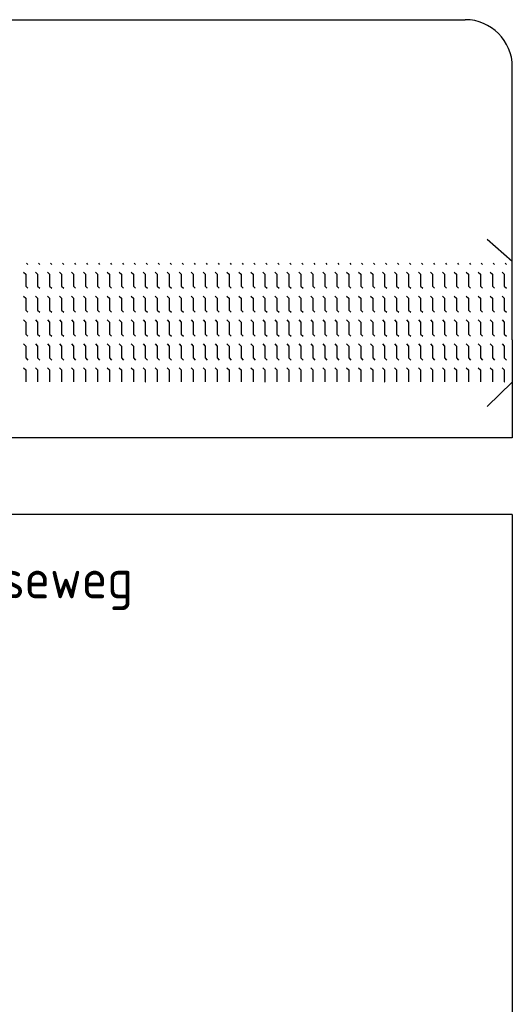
# Model space of a CAD drawing. Header units: metres. Extents: x 3368 to 18268, y -7519 to 4748.
# Tile 21 of 27: x 11792 to 11991, y -251 to 147. Entities that reach past the tile are written whole.
import ezdxf

# ---------------------------------------------------------------- set-up
doc = ezdxf.new("R2010")
doc.units = ezdxf.units.M
doc.layers.add('VBL-XX-ONDERGROND', color=7, linetype='Continuous')
doc.styles.add('ISO', font='ISO.SHX')

# ---------------------------------------------------------------- blocks, each defined once
blk = doc.blocks.new('*X39')
at = {"color": 0}
for p, q in [((-832.2, 2673), (-824.7, 2680.5)), ((-775.5, 2653.5), (-762, 2667)), ((-762, 2667), (-685.8, 2667)), ((-685.8, 2667), (-672.3, 2680.5)), ((-623.1, 2653.5), (-609.6, 2667)), ((-609.6, 2667), (-533.4, 2667)), ((-533.4, 2667), (-519.9, 2680.5)), ((-470.7, 2653.5), (-457.2, 2667)), ((-457.2, 2667), (-381, 2667)), ((-381, 2667), (-367.5, 2680.5)), ((-318.3, 2653.5), (-304.8, 2667)), ((-304.8, 2667), (-228.6, 2667)), ((-228.6, 2667), (-215.1, 2680.5)), ((-165.9, 2653.5), (-152.4, 2667)), ((-152.4, 2667), (-76.2, 2667)), ((-76.2, 2667), (-76, 2667.2)), ((-832.2, 2596.8), (-824.7, 2604.3)), ((-775.5, 2577.3), (-762, 2590.8)), ((-762, 2590.8), (-685.8, 2590.8)), ((-685.8, 2590.8), (-672.3, 2604.3)), ((-623.1, 2577.3), (-609.6, 2590.8)), ((-609.6, 2590.8), (-533.4, 2590.8)), ((-533.4, 2590.8), (-519.9, 2604.3)), ((-470.7, 2577.3), (-457.2, 2590.8)), ((-457.2, 2590.8), (-381, 2590.8)), ((-381, 2590.8), (-367.5, 2604.3)), ((-318.3, 2577.3), (-304.8, 2590.8)), ((-304.8, 2590.8), (-228.6, 2590.8)), ((-228.6, 2590.8), (-215.1, 2604.3)), ((-165.9, 2577.3), (-152.4, 2590.8)), ((-152.4, 2590.8), (-76.2, 2590.8)), ((-76.2, 2590.8), (-76, 2591)), ((-832.2, 2520.6), (-824.7, 2528.1)), ((-775.5, 2501.1), (-762, 2514.6)), ((-762, 2514.6), (-685.8, 2514.6)), ((-685.8, 2514.6), (-672.3, 2528.1)), ((-623.1, 2501.1), (-609.6, 2514.6)), ((-609.6, 2514.6), (-533.4, 2514.6)), ((-533.4, 2514.6), (-519.9, 2528.1)), ((-470.7, 2501.1), (-457.2, 2514.6)), ((-457.2, 2514.6), (-381, 2514.6)), ((-381, 2514.6), (-367.5, 2528.1)), ((-318.3, 2501.1), (-304.8, 2514.6)), ((-304.8, 2514.6), (-228.6, 2514.6)), ((-228.6, 2514.6), (-215.1, 2528.1)), ((-165.9, 2501.1), (-152.4, 2514.6)), ((-152.4, 2514.6), (-76.2, 2514.6)), ((-76.2, 2514.6), (-76, 2514.8)), ((-832.2, 2444.4), (-824.7, 2451.9)), ((-685.8, 2438.4), (-672.3, 2451.9)), ((-533.4, 2438.4), (-519.9, 2451.9)), ((-381, 2438.4), (-367.5, 2451.9)), ((-228.6, 2438.4), (-215.1, 2451.9)), ((-775.5, 2424.9), (-762, 2438.4)), ((-762, 2438.4), (-685.8, 2438.4)), ((-623.1, 2424.9), (-609.6, 2438.4)), ((-609.6, 2438.4), (-533.4, 2438.4)), ((-470.7, 2424.9), (-457.2, 2438.4)), ((-457.2, 2438.4), (-381, 2438.4)), ((-318.3, 2424.9), (-304.8, 2438.4)), ((-304.8, 2438.4), (-228.6, 2438.4)), ((-165.9, 2424.9), (-152.4, 2438.4)), ((-152.4, 2438.4), (-76.2, 2438.4)), ((-76.2, 2438.4), (-76, 2438.6)), ((-832.2, 2368.2), (-824.7, 2375.7)), ((-775.5, 2348.7), (-762, 2362.2)), ((-762, 2362.2), (-685.8, 2362.2)), ((-685.8, 2362.2), (-672.3, 2375.7)), ((-623.1, 2348.7), (-609.6, 2362.2)), ((-609.6, 2362.2), (-533.4, 2362.2)), ((-533.4, 2362.2), (-519.9, 2375.7)), ((-470.7, 2348.7), (-457.2, 2362.2)), ((-457.2, 2362.2), (-381, 2362.2)), ((-381, 2362.2), (-367.5, 2375.7)), ((-318.3, 2348.7), (-304.8, 2362.2)), ((-304.8, 2362.2), (-228.6, 2362.2)), ((-228.6, 2362.2), (-215.1, 2375.7)), ((-165.9, 2348.7), (-152.4, 2362.2)), ((-152.4, 2362.2), (-76.2, 2362.2)), ((-76.2, 2362.2), (-76, 2362.4)), ((-832.2, 2292), (-824.7, 2299.5)), ((-775.5, 2272.5), (-762, 2286)), ((-762, 2286), (-685.8, 2286)), ((-685.8, 2286), (-672.3, 2299.5)), ((-623.1, 2272.5), (-609.6, 2286)), ((-609.6, 2286), (-533.4, 2286)), ((-533.4, 2286), (-519.9, 2299.5)), ((-470.7, 2272.5), (-457.2, 2286)), ((-457.2, 2286), (-381, 2286)), ((-381, 2286), (-367.5, 2299.5)), ((-318.3, 2272.5), (-304.8, 2286)), ((-304.8, 2286), (-228.6, 2286)), ((-228.6, 2286), (-215.1, 2299.5)), ((-165.9, 2272.5), (-152.4, 2286)), ((-152.4, 2286), (-76.2, 2286)), ((-76.2, 2286), (-76, 2286.2)), ((-832.2, 2215.8), (-824.7, 2223.3)), ((-775.5, 2196.3), (-762, 2209.8)), ((-762, 2209.8), (-685.8, 2209.8)), ((-685.8, 2209.8), (-672.3, 2223.3)), ((-623.1, 2196.3), (-609.6, 2209.8)), ((-609.6, 2209.8), (-533.4, 2209.8)), ((-533.4, 2209.8), (-519.9, 2223.3)), ((-470.7, 2196.3), (-457.2, 2209.8)), ((-457.2, 2209.8), (-381, 2209.8)), ((-381, 2209.8), (-367.5, 2223.3)), ((-318.3, 2196.3), (-304.8, 2209.8)), ((-304.8, 2209.8), (-228.6, 2209.8)), ((-228.6, 2209.8), (-215.1, 2223.3)), ((-165.9, 2196.3), (-152.4, 2209.8)), ((-152.4, 2209.8), (-76.2, 2209.8)), ((-76.2, 2209.8), (-76, 2210)), ((-832.2, 2139.6), (-824.7, 2147.1)), ((-775.5, 2120.1), (-762, 2133.6)), ((-762, 2133.6), (-685.8, 2133.6)), ((-685.8, 2133.6), (-672.3, 2147.1)), ((-623.1, 2120.1), (-609.6, 2133.6)), ((-609.6, 2133.6), (-533.4, 2133.6)), ((-533.4, 2133.6), (-519.9, 2147.1)), ((-470.7, 2120.1), (-457.2, 2133.6)), ((-457.2, 2133.6), (-381, 2133.6)), ((-381, 2133.6), (-367.5, 2147.1)), ((-318.3, 2120.1), (-304.8, 2133.6)), ((-304.8, 2133.6), (-228.6, 2133.6)), ((-228.6, 2133.6), (-215.1, 2147.1)), ((-165.9, 2120.1), (-152.4, 2133.6)), ((-152.4, 2133.6), (-76.2, 2133.6)), ((-76.2, 2133.6), (-76, 2133.8)), ((-832.2, 2063.4), (-824.7, 2070.9)), ((-685.8, 2057.4), (-672.3, 2070.9)), ((-533.4, 2057.4), (-519.9, 2070.9)), ((-381, 2057.4), (-367.5, 2070.9)), ((-228.6, 2057.4), (-215.1, 2070.9)), ((-775.5, 2043.9), (-762, 2057.4)), ((-762, 2057.4), (-685.8, 2057.4)), ((-623.1, 2043.9), (-609.6, 2057.4)), ((-609.6, 2057.4), (-533.4, 2057.4)), ((-470.7, 2043.9), (-457.2, 2057.4)), ((-457.2, 2057.4), (-381, 2057.4)), ((-318.3, 2043.9), (-304.8, 2057.4)), ((-304.8, 2057.4), (-228.6, 2057.4)), ((-165.9, 2043.9), (-152.4, 2057.4)), ((-152.4, 2057.4), (-76.2, 2057.4)), ((-76.2, 2057.4), (-76, 2057.6)), ((-832.2, 1987.2), (-824.7, 1994.7)), ((-775.5, 1967.7), (-762, 1981.2)), ((-762, 1981.2), (-685.8, 1981.2)), ((-685.8, 1981.2), (-672.3, 1994.7)), ((-623.1, 1967.7), (-609.6, 1981.2)), ((-609.6, 1981.2), (-533.4, 1981.2)), ((-533.4, 1981.2), (-519.9, 1994.7)), ((-470.7, 1967.7), (-457.2, 1981.2)), ((-457.2, 1981.2), (-381, 1981.2)), ((-381, 1981.2), (-367.5, 1994.7)), ((-318.3, 1967.7), (-304.8, 1981.2)), ((-304.8, 1981.2), (-228.6, 1981.2)), ((-228.6, 1981.2), (-215.1, 1994.7)), ((-165.9, 1967.7), (-152.4, 1981.2)), ((-152.4, 1981.2), (-76.2, 1981.2)), ((-76.2, 1981.2), (-76, 1981.4)), ((-832.2, 1911), (-824.7, 1918.5)), ((-775.5, 1891.5), (-762, 1905)), ((-762, 1905), (-685.8, 1905)), ((-685.8, 1905), (-672.3, 1918.5)), ((-623.1, 1891.5), (-609.6, 1905)), ((-609.6, 1905), (-533.4, 1905)), ((-533.4, 1905), (-519.9, 1918.5)), ((-470.7, 1891.5), (-457.2, 1905)), ((-457.2, 1905), (-381, 1905)), ((-381, 1905), (-367.5, 1918.5)), ((-318.3, 1891.5), (-304.8, 1905)), ((-304.8, 1905), (-228.6, 1905)), ((-228.6, 1905), (-215.1, 1918.5)), ((-165.9, 1891.5), (-152.4, 1905)), ((-152.4, 1905), (-76.2, 1905)), ((-76.2, 1905), (-76, 1905.2)), ((-832.2, 1834.8), (-824.7, 1842.3)), ((-775.5, 1815.3), (-762, 1828.8)), ((-762, 1828.8), (-685.8, 1828.8)), ((-685.8, 1828.8), (-672.3, 1842.3)), ((-623.1, 1815.3), (-609.6, 1828.8)), ((-609.6, 1828.8), (-533.4, 1828.8)), ((-533.4, 1828.8), (-519.9, 1842.3)), ((-470.7, 1815.3), (-457.2, 1828.8)), ((-457.2, 1828.8), (-381, 1828.8)), ((-381, 1828.8), (-367.5, 1842.3)), ((-318.3, 1815.3), (-304.8, 1828.8)), ((-304.8, 1828.8), (-228.6, 1828.8)), ((-228.6, 1828.8), (-215.1, 1842.3)), ((-165.9, 1815.3), (-152.4, 1828.8)), ((-152.4, 1828.8), (-76.2, 1828.8)), ((-76.2, 1828.8), (-76, 1829)), ((-832.2, 1758.6), (-824.7, 1766.1)), ((-685.8, 1752.6), (-672.3, 1766.1)), ((-533.4, 1752.6), (-519.9, 1766.1)), ((-381, 1752.6), (-367.5, 1766.1)), ((-228.6, 1752.6), (-215.1, 1766.1)), ((-775.5, 1739.1), (-762, 1752.6)), ((-762, 1752.6), (-685.8, 1752.6)), ((-623.1, 1739.1), (-609.6, 1752.6)), ((-609.6, 1752.6), (-533.4, 1752.6)), ((-470.7, 1739.1), (-457.2, 1752.6)), ((-457.2, 1752.6), (-381, 1752.6)), ((-318.3, 1739.1), (-304.8, 1752.6)), ((-304.8, 1752.6), (-228.6, 1752.6)), ((-165.9, 1739.1), (-152.4, 1752.6)), ((-152.4, 1752.6), (-76.2, 1752.6)), ((-76.2, 1752.6), (-76, 1752.8)), ((-832.2, 1682.4), (-824.7, 1689.9)), ((-775.5, 1662.9), (-762, 1676.4)), ((-762, 1676.4), (-685.8, 1676.4)), ((-685.8, 1676.4), (-672.3, 1689.9)), ((-623.1, 1662.9), (-609.6, 1676.4)), ((-609.6, 1676.4), (-533.4, 1676.4)), ((-533.4, 1676.4), (-519.9, 1689.9)), ((-470.7, 1662.9), (-457.2, 1676.4)), ((-457.2, 1676.4), (-381, 1676.4)), ((-381, 1676.4), (-367.5, 1689.9)), ((-318.3, 1662.9), (-304.8, 1676.4)), ((-304.8, 1676.4), (-228.6, 1676.4)), ((-228.6, 1676.4), (-215.1, 1689.9)), ((-165.9, 1662.9), (-152.4, 1676.4)), ((-152.4, 1676.4), (-76.2, 1676.4)), ((-76.2, 1676.4), (-76, 1676.6)), ((-832.2, 1606.2), (-824.7, 1613.7)), ((-775.5, 1586.7), (-762, 1600.2)), ((-762, 1600.2), (-685.8, 1600.2)), ((-685.8, 1600.2), (-672.3, 1613.7)), ((-623.1, 1586.7), (-609.6, 1600.2)), ((-609.6, 1600.2), (-533.4, 1600.2)), ((-533.4, 1600.2), (-519.9, 1613.7)), ((-470.7, 1586.7), (-457.2, 1600.2)), ((-457.2, 1600.2), (-381, 1600.2)), ((-381, 1600.2), (-367.5, 1613.7)), ((-318.3, 1586.7), (-304.8, 1600.2)), ((-304.8, 1600.2), (-228.6, 1600.2)), ((-228.6, 1600.2), (-215.1, 1613.7)), ((-165.9, 1586.7), (-152.4, 1600.2)), ((-152.4, 1600.2), (-76.2, 1600.2)), ((-76.2, 1600.2), (-76, 1600.4)), ((-832.2, 1530), (-824.7, 1537.5)), ((-775.5, 1510.5), (-762, 1524)), ((-762, 1524), (-685.8, 1524)), ((-685.8, 1524), (-672.3, 1537.5)), ((-623.1, 1510.5), (-609.6, 1524)), ((-609.6, 1524), (-533.4, 1524)), ((-533.4, 1524), (-519.9, 1537.5)), ((-470.7, 1510.5), (-457.2, 1524)), ((-457.2, 1524), (-381, 1524)), ((-381, 1524), (-367.5, 1537.5)), ((-318.3, 1510.5), (-304.8, 1524)), ((-304.8, 1524), (-228.6, 1524)), ((-228.6, 1524), (-215.1, 1537.5)), ((-165.9, 1510.5), (-152.4, 1524)), ((-152.4, 1524), (-76.2, 1524)), ((-76.2, 1524), (-76, 1524.2)), ((-832.2, 1453.8), (-824.7, 1461.3)), ((-775.5, 1434.3), (-762, 1447.8)), ((-762, 1447.8), (-685.8, 1447.8)), ((-685.8, 1447.8), (-672.3, 1461.3)), ((-623.1, 1434.3), (-609.6, 1447.8)), ((-609.6, 1447.8), (-533.4, 1447.8)), ((-533.4, 1447.8), (-519.9, 1461.3)), ((-470.7, 1434.3), (-457.2, 1447.8)), ((-457.2, 1447.8), (-381, 1447.8)), ((-381, 1447.8), (-367.5, 1461.3)), ((-318.3, 1434.3), (-304.8, 1447.8)), ((-304.8, 1447.8), (-228.6, 1447.8)), ((-228.6, 1447.8), (-215.1, 1461.3)), ((-165.9, 1434.3), (-152.4, 1447.8)), ((-152.4, 1447.8), (-76.2, 1447.8)), ((-76.2, 1447.8), (-76, 1448)), ((-832.2, 1377.6), (-824.7, 1385.1)), ((-685.8, 1371.6), (-672.3, 1385.1)), ((-533.4, 1371.6), (-519.9, 1385.1)), ((-381, 1371.6), (-367.5, 1385.1)), ((-228.6, 1371.6), (-215.1, 1385.1)), ((-775.5, 1358.1), (-762, 1371.6)), ((-762, 1371.6), (-685.8, 1371.6)), ((-623.1, 1358.1), (-609.6, 1371.6)), ((-609.6, 1371.6), (-533.4, 1371.6)), ((-470.7, 1358.1), (-457.2, 1371.6)), ((-457.2, 1371.6), (-381, 1371.6)), ((-318.3, 1358.1), (-304.8, 1371.6)), ((-304.8, 1371.6), (-228.6, 1371.6)), ((-165.9, 1358.1), (-152.4, 1371.6)), ((-152.4, 1371.6), (-76.2, 1371.6)), ((-76.2, 1371.6), (-76, 1371.8)), ((-832.2, 1301.4), (-824.7, 1308.9)), ((-775.5, 1281.9), (-762, 1295.4)), ((-762, 1295.4), (-685.8, 1295.4)), ((-685.8, 1295.4), (-672.3, 1308.9)), ((-623.1, 1281.9), (-609.6, 1295.4)), ((-609.6, 1295.4), (-533.4, 1295.4)), ((-533.4, 1295.4), (-519.9, 1308.9)), ((-470.7, 1281.9), (-457.2, 1295.4)), ((-457.2, 1295.4), (-381, 1295.4)), ((-381, 1295.4), (-367.5, 1308.9)), ((-318.3, 1281.9), (-304.8, 1295.4)), ((-304.8, 1295.4), (-228.6, 1295.4)), ((-228.6, 1295.4), (-215.1, 1308.9)), ((-165.9, 1281.9), (-152.4, 1295.4)), ((-152.4, 1295.4), (-76.2, 1295.4)), ((-76.2, 1295.4), (-76, 1295.6)), ((-832.2, 1225.2), (-824.7, 1232.7)), ((-775.5, 1205.7), (-762, 1219.2)), ((-762, 1219.2), (-685.8, 1219.2)), ((-685.8, 1219.2), (-672.3, 1232.7)), ((-623.1, 1205.7), (-609.6, 1219.2)), ((-609.6, 1219.2), (-533.4, 1219.2)), ((-533.4, 1219.2), (-519.9, 1232.7)), ((-470.7, 1205.7), (-457.2, 1219.2)), ((-457.2, 1219.2), (-381, 1219.2)), ((-381, 1219.2), (-367.5, 1232.7)), ((-318.3, 1205.7), (-304.8, 1219.2)), ((-304.8, 1219.2), (-228.6, 1219.2)), ((-228.6, 1219.2), (-215.1, 1232.7)), ((-165.9, 1205.7), (-152.4, 1219.2)), ((-152.4, 1219.2), (-76.2, 1219.2)), ((-76.2, 1219.2), (-76, 1219.4)), ((-832.2, 1149), (-824.7, 1156.5)), ((-775.5, 1129.5), (-762, 1143)), ((-762, 1143), (-685.8, 1143)), ((-685.8, 1143), (-672.3, 1156.5)), ((-623.1, 1129.5), (-609.6, 1143)), ((-609.6, 1143), (-533.4, 1143)), ((-533.4, 1143), (-519.9, 1156.5)), ((-470.7, 1129.5), (-457.2, 1143)), ((-457.2, 1143), (-381, 1143)), ((-381, 1143), (-367.5, 1156.5)), ((-318.3, 1129.5), (-304.8, 1143)), ((-304.8, 1143), (-228.6, 1143)), ((-228.6, 1143), (-215.1, 1156.5)), ((-165.9, 1129.5), (-152.4, 1143)), ((-152.4, 1143), (-76.2, 1143)), ((-76.2, 1143), (-76, 1143.2)), ((-832.2, 1072.8), (-824.7, 1080.3)), ((-775.5, 1053.3), (-762, 1066.8)), ((-762, 1066.8), (-685.8, 1066.8)), ((-685.8, 1066.8), (-672.3, 1080.3)), ((-623.1, 1053.3), (-609.6, 1066.8)), ((-609.6, 1066.8), (-533.4, 1066.8)), ((-533.4, 1066.8), (-519.9, 1080.3)), ((-470.7, 1053.3), (-457.2, 1066.8)), ((-457.2, 1066.8), (-381, 1066.8)), ((-381, 1066.8), (-367.5, 1080.3)), ((-318.3, 1053.3), (-304.8, 1066.8)), ((-304.8, 1066.8), (-228.6, 1066.8)), ((-228.6, 1066.8), (-215.1, 1080.3)), ((-165.9, 1053.3), (-152.4, 1066.8)), ((-152.4, 1066.8), (-76.2, 1066.8)), ((-76.2, 1066.8), (-76, 1067)), ((-832.2, 996.6), (-824.7, 1004.1)), ((-685.8, 990.6), (-672.3, 1004.1)), ((-533.4, 990.6), (-519.9, 1004.1)), ((-381, 990.6), (-367.5, 1004.1)), ((-228.6, 990.6), (-215.1, 1004.1)), ((-775.5, 977.1), (-762, 990.6)), ((-762, 990.6), (-685.8, 990.6)), ((-623.1, 977.1), (-609.6, 990.6)), ((-609.6, 990.6), (-533.4, 990.6)), ((-470.7, 977.1), (-457.2, 990.6)), ((-457.2, 990.6), (-381, 990.6)), ((-318.3, 977.1), (-304.8, 990.6)), ((-304.8, 990.6), (-228.6, 990.6)), ((-165.9, 977.1), (-152.4, 990.6)), ((-152.4, 990.6), (-76.2, 990.6)), ((-76.2, 990.6), (-76, 990.8)), ((-832.2, 920.4), (-824.7, 927.9)), ((-775.5, 900.9), (-762, 914.4)), ((-762, 914.4), (-685.8, 914.4)), ((-685.8, 914.4), (-672.3, 927.9)), ((-623.1, 900.9), (-609.6, 914.4)), ((-609.6, 914.4), (-533.4, 914.4)), ((-533.4, 914.4), (-519.9, 927.9)), ((-470.7, 900.9), (-457.2, 914.4)), ((-457.2, 914.4), (-381, 914.4)), ((-381, 914.4), (-367.5, 927.9)), ((-318.3, 900.9), (-304.8, 914.4)), ((-304.8, 914.4), (-228.6, 914.4)), ((-228.6, 914.4), (-215.1, 927.9)), ((-165.9, 900.9), (-152.4, 914.4)), ((-152.4, 914.4), (-76.2, 914.4)), ((-76.2, 914.4), (-76, 914.6)), ((-832.2, 844.2), (-824.7, 851.7)), ((-775.5, 824.7), (-762, 838.2)), ((-762, 838.2), (-685.8, 838.2)), ((-685.8, 838.2), (-672.3, 851.7)), ((-623.1, 824.7), (-609.6, 838.2)), ((-609.6, 838.2), (-533.4, 838.2)), ((-533.4, 838.2), (-519.9, 851.7)), ((-470.7, 824.7), (-457.2, 838.2)), ((-457.2, 838.2), (-381, 838.2)), ((-381, 838.2), (-367.5, 851.7)), ((-318.3, 824.7), (-304.8, 838.2)), ((-304.8, 838.2), (-228.6, 838.2)), ((-228.6, 838.2), (-215.1, 851.7)), ((-165.9, 824.7), (-152.4, 838.2)), ((-152.4, 838.2), (-76.2, 838.2)), ((-76.2, 838.2), (-76, 838.4)), ((-832.2, 768), (-824.7, 775.5)), ((-775.5, 748.5), (-762, 762)), ((-762, 762), (-685.8, 762)), ((-685.8, 762), (-672.3, 775.5)), ((-623.1, 748.5), (-609.6, 762)), ((-609.6, 762), (-533.4, 762)), ((-533.4, 762), (-519.9, 775.5)), ((-470.7, 748.5), (-457.2, 762)), ((-457.2, 762), (-381, 762)), ((-381, 762), (-367.5, 775.5)), ((-318.3, 748.5), (-304.8, 762)), ((-304.8, 762), (-228.6, 762)), ((-228.6, 762), (-215.1, 775.5)), ((-165.9, 748.5), (-152.4, 762)), ((-152.4, 762), (-76.2, 762)), ((-76.2, 762), (-76, 762.2)), ((-832.2, 691.8), (-824.7, 699.3)), ((-685.8, 685.8), (-672.3, 699.3)), ((-533.4, 685.8), (-519.9, 699.3)), ((-381, 685.8), (-367.5, 699.3)), ((-228.6, 685.8), (-215.1, 699.3)), ((-775.5, 672.3), (-762, 685.8)), ((-762, 685.8), (-685.8, 685.8)), ((-623.1, 672.3), (-609.6, 685.8)), ((-609.6, 685.8), (-533.4, 685.8)), ((-470.7, 672.3), (-457.2, 685.8)), ((-457.2, 685.8), (-381, 685.8)), ((-318.3, 672.3), (-304.8, 685.8)), ((-304.8, 685.8), (-228.6, 685.8)), ((-165.9, 672.3), (-152.4, 685.8)), ((-152.4, 685.8), (-76.2, 685.8)), ((-76.2, 685.8), (-76, 686)), ((-832.2, 615.6), (-824.7, 623.1)), ((-775.5, 596.1), (-762, 609.6)), ((-762, 609.6), (-685.8, 609.6)), ((-685.8, 609.6), (-672.3, 623.1)), ((-623.1, 596.1), (-609.6, 609.6)), ((-609.6, 609.6), (-533.4, 609.6)), ((-533.4, 609.6), (-519.9, 623.1)), ((-470.7, 596.1), (-457.2, 609.6)), ((-457.2, 609.6), (-381, 609.6)), ((-381, 609.6), (-367.5, 623.1)), ((-318.3, 596.1), (-304.8, 609.6)), ((-304.8, 609.6), (-228.6, 609.6)), ((-228.6, 609.6), (-215.1, 623.1)), ((-165.9, 596.1), (-152.4, 609.6)), ((-152.4, 609.6), (-76.2, 609.6)), ((-76.2, 609.6), (-76, 609.8)), ((-832.2, 539.4), (-824.7, 546.9)), ((-775.5, 519.9), (-762, 533.4)), ((-762, 533.4), (-685.8, 533.4)), ((-685.8, 533.4), (-672.3, 546.9)), ((-623.1, 519.9), (-609.6, 533.4)), ((-609.6, 533.4), (-533.4, 533.4)), ((-533.4, 533.4), (-519.9, 546.9)), ((-470.7, 519.9), (-457.2, 533.4)), ((-457.2, 533.4), (-381, 533.4)), ((-381, 533.4), (-367.5, 546.9)), ((-318.3, 519.9), (-304.8, 533.4)), ((-304.8, 533.4), (-228.6, 533.4)), ((-228.6, 533.4), (-215.1, 546.9)), ((-165.9, 519.9), (-152.4, 533.4)), ((-152.4, 533.4), (-76.2, 533.4)), ((-76.2, 533.4), (-76, 533.6)), ((-832.2, 463.2), (-824.7, 470.7)), ((-775.5, 443.7), (-762, 457.2)), ((-762, 457.2), (-685.8, 457.2)), ((-685.8, 457.2), (-672.3, 470.7)), ((-623.1, 443.7), (-609.6, 457.2)), ((-609.6, 457.2), (-533.4, 457.2)), ((-533.4, 457.2), (-519.9, 470.7)), ((-470.7, 443.7), (-457.2, 457.2)), ((-457.2, 457.2), (-381, 457.2)), ((-381, 457.2), (-367.5, 470.7)), ((-318.3, 443.7), (-304.8, 457.2)), ((-304.8, 457.2), (-228.6, 457.2)), ((-228.6, 457.2), (-215.1, 470.7)), ((-165.9, 443.7), (-152.4, 457.2)), ((-152.4, 457.2), (-76.2, 457.2)), ((-76.2, 457.2), (-76, 457.4)), ((-832.2, 387), (-824.7, 394.5)), ((-775.5, 367.5), (-762, 381)), ((-762, 381), (-685.8, 381)), ((-685.8, 381), (-672.3, 394.5)), ((-623.1, 367.5), (-609.6, 381)), ((-609.6, 381), (-533.4, 381)), ((-533.4, 381), (-519.9, 394.5)), ((-470.7, 367.5), (-457.2, 381)), ((-457.2, 381), (-381, 381)), ((-381, 381), (-367.5, 394.5)), ((-318.3, 367.5), (-304.8, 381)), ((-304.8, 381), (-228.6, 381)), ((-228.6, 381), (-215.1, 394.5)), ((-165.9, 367.5), (-152.4, 381)), ((-152.4, 381), (-76.2, 381)), ((-76.2, 381), (-76, 381.2)), ((-832.2, 310.8), (-824.7, 318.3)), ((-685.8, 304.8), (-672.3, 318.3)), ((-533.4, 304.8), (-519.9, 318.3)), ((-381, 304.8), (-367.5, 318.3)), ((-228.6, 304.8), (-215.1, 318.3)), ((-775.5, 291.3), (-762, 304.8)), ((-762, 304.8), (-685.8, 304.8)), ((-623.1, 291.3), (-609.6, 304.8)), ((-609.6, 304.8), (-533.4, 304.8)), ((-470.7, 291.3), (-457.2, 304.8)), ((-457.2, 304.8), (-381, 304.8)), ((-318.3, 291.3), (-304.8, 304.8)), ((-304.8, 304.8), (-228.6, 304.8)), ((-165.9, 291.3), (-152.4, 304.8)), ((-152.4, 304.8), (-76.2, 304.8)), ((-76.2, 304.8), (-76, 305)), ((-832.2, 234.6), (-824.7, 242.1)), ((-775.5, 215.1), (-762, 228.6)), ((-762, 228.6), (-685.8, 228.6)), ((-685.8, 228.6), (-672.3, 242.1)), ((-623.1, 215.1), (-609.6, 228.6)), ((-609.6, 228.6), (-533.4, 228.6)), ((-533.4, 228.6), (-519.9, 242.1)), ((-470.7, 215.1), (-457.2, 228.6)), ((-457.2, 228.6), (-381, 228.6)), ((-381, 228.6), (-367.5, 242.1)), ((-318.3, 215.1), (-304.8, 228.6)), ((-304.8, 228.6), (-228.6, 228.6)), ((-228.6, 228.6), (-215.1, 242.1)), ((-165.9, 215.1), (-152.4, 228.6)), ((-152.4, 228.6), (-76.2, 228.6)), ((-76.2, 228.6), (-76, 228.8)), ((-832.2, 158.4), (-824.7, 165.9)), ((-775.5, 138.9), (-762, 152.4)), ((-762, 152.4), (-685.8, 152.4)), ((-685.8, 152.4), (-672.3, 165.9)), ((-623.1, 138.9), (-609.6, 152.4)), ((-609.6, 152.4), (-533.4, 152.4)), ((-533.4, 152.4), (-519.9, 165.9)), ((-470.7, 138.9), (-457.2, 152.4)), ((-457.2, 152.4), (-381, 152.4)), ((-381, 152.4), (-367.5, 165.9)), ((-318.3, 138.9), (-304.8, 152.4)), ((-304.8, 152.4), (-228.6, 152.4)), ((-228.6, 152.4), (-215.1, 165.9)), ((-165.9, 138.9), (-152.4, 152.4)), ((-152.4, 152.4), (-76.2, 152.4)), ((-76.2, 152.4), (-76, 152.6)), ((-832.2, 82.2), (-824.7, 89.7)), ((-775.5, 62.7), (-762, 76.2)), ((-762, 76.2), (-685.8, 76.2)), ((-685.8, 76.2), (-672.3, 89.7)), ((-623.1, 62.7), (-609.6, 76.2)), ((-609.6, 76.2), (-533.4, 76.2)), ((-533.4, 76.2), (-519.9, 89.7)), ((-470.7, 62.7), (-457.2, 76.2)), ((-457.2, 76.2), (-381, 76.2)), ((-381, 76.2), (-367.5, 89.7)), ((-318.3, 62.7), (-304.8, 76.2)), ((-304.8, 76.2), (-228.6, 76.2)), ((-228.6, 76.2), (-215.1, 89.7)), ((-165.9, 62.7), (-152.4, 76.2)), ((-152.4, 76.2), (-76.2, 76.2)), ((-76.2, 76.2), (-76, 76.4)), ((-832.2, 6), (-824.7, 13.5)), ((-762, 0), (-685.8, 0)), ((-685.8, 0), (-672.3, 13.5)), ((-609.6, 0), (-533.4, 0)), ((-533.4, 0), (-519.9, 13.5)), ((-457.2, 0), (-381, 0)), ((-381, 0), (-367.5, 13.5)), ((-304.8, 0), (-228.6, 0)), ((-228.6, 0), (-215.1, 13.5)), ((-152.4, 0), (-76.2, 0)), ((-76.2, 0), (-76, 0.2)), ((-775.5, -13.5), (-762, 0)), ((-623.1, -13.5), (-609.6, 0)), ((-470.7, -13.5), (-457.2, 0)), ((-318.3, -13.5), (-304.8, 0)), ((-165.9, -13.5), (-152.4, 0)), ((-832.2, -70.2), (-824.7, -62.7)), ((-775.5, -89.7), (-762, -76.2)), ((-762, -76.2), (-685.8, -76.2)), ((-685.8, -76.2), (-672.3, -62.7)), ((-623.1, -89.7), (-609.6, -76.2)), ((-609.6, -76.2), (-533.4, -76.2)), ((-533.4, -76.2), (-519.9, -62.7)), ((-470.7, -89.7), (-457.2, -76.2)), ((-457.2, -76.2), (-381, -76.2)), ((-381, -76.2), (-367.5, -62.7)), ((-318.3, -89.7), (-304.8, -76.2)), ((-304.8, -76.2), (-228.6, -76.2)), ((-228.6, -76.2), (-215.1, -62.7)), ((-165.9, -89.7), (-152.4, -76.2)), ((-152.4, -76.2), (-76.2, -76.2)), ((-76.2, -76.2), (-76, -76)), ((-832.2, -146.4), (-824.7, -138.9)), ((-775.5, -165.9), (-762, -152.4)), ((-762, -152.4), (-685.8, -152.4)), ((-685.8, -152.4), (-672.3, -138.9)), ((-623.1, -165.9), (-609.6, -152.4)), ((-609.6, -152.4), (-533.4, -152.4)), ((-533.4, -152.4), (-519.9, -138.9)), ((-470.7, -165.9), (-457.2, -152.4)), ((-457.2, -152.4), (-381, -152.4)), ((-381, -152.4), (-367.5, -138.9)), ((-318.3, -165.9), (-304.8, -152.4)), ((-304.8, -152.4), (-228.6, -152.4)), ((-228.6, -152.4), (-215.1, -138.9)), ((-165.9, -165.9), (-152.4, -152.4)), ((-152.4, -152.4), (-76.2, -152.4)), ((-76.2, -152.4), (-76, -152.2)), ((-832.2, -222.6), (-824.7, -215.1)), ((-775.5, -242.1), (-762, -228.6)), ((-762, -228.6), (-685.8, -228.6)), ((-685.8, -228.6), (-672.3, -215.1)), ((-623.1, -242.1), (-609.6, -228.6)), ((-609.6, -228.6), (-533.4, -228.6)), ((-533.4, -228.6), (-519.9, -215.1)), ((-470.7, -242.1), (-457.2, -228.6)), ((-457.2, -228.6), (-381, -228.6)), ((-381, -228.6), (-367.5, -215.1)), ((-318.3, -242.1), (-304.8, -228.6)), ((-304.8, -228.6), (-228.6, -228.6)), ((-228.6, -228.6), (-215.1, -215.1)), ((-165.9, -242.1), (-152.4, -228.6)), ((-152.4, -228.6), (-76.2, -228.6)), ((-76.2, -228.6), (-76, -228.4)), ((-832.2, -298.8), (-824.7, -291.3)), ((-775.5, -318.3), (-762, -304.8)), ((-762, -304.8), (-685.8, -304.8)), ((-685.8, -304.8), (-672.3, -291.3)), ((-623.1, -318.3), (-609.6, -304.8)), ((-609.6, -304.8), (-533.4, -304.8)), ((-533.4, -304.8), (-519.9, -291.3)), ((-470.7, -318.3), (-457.2, -304.8)), ((-457.2, -304.8), (-381, -304.8)), ((-381, -304.8), (-367.5, -291.3)), ((-318.3, -318.3), (-304.8, -304.8)), ((-304.8, -304.8), (-228.6, -304.8)), ((-228.6, -304.8), (-215.1, -291.3)), ((-165.9, -318.3), (-152.4, -304.8)), ((-152.4, -304.8), (-76.2, -304.8)), ((-76.2, -304.8), (-76, -304.6)), ((-832.2, -375), (-824.7, -367.5)), ((-685.8, -381), (-672.3, -367.5)), ((-533.4, -381), (-519.9, -367.5)), ((-381, -381), (-367.5, -367.5)), ((-228.6, -381), (-215.1, -367.5)), ((-775.5, -394.5), (-762, -381)), ((-762, -381), (-685.8, -381)), ((-623.1, -394.5), (-609.6, -381)), ((-609.6, -381), (-533.4, -381)), ((-470.7, -394.5), (-457.2, -381)), ((-457.2, -381), (-381, -381)), ((-318.3, -394.5), (-304.8, -381)), ((-304.8, -381), (-228.6, -381)), ((-165.9, -394.5), (-152.4, -381)), ((-152.4, -381), (-76.2, -381)), ((-76.2, -381), (-76, -380.8))]:
    blk.add_line(p, q, dxfattribs=at)

msp = doc.modelspace()

# ---------------------------------------------------------------- linework, layer by layer
at = {"layer": 'VBL-XX-ONDERGROND', "color": 18}
for p, q in [((11591.776, 146.847, 181985616.911), (11971.897, 146.847, 181985616.911)), ((11990.963, 108.641, 181985616.911), (11990.963, 127.781, 181985616.911)), ((11990.963, 17.269, 181985616.911), (11990.963, 108.641, 181985616.911)), ((11990.963, 48.97, 181985616.911), (11980.77, 57.884, 181985616.911)), ((11990.963, 17.269, 181985616.911), (11990.963, -22.339, 181985616.911)), ((11990.963, 0.216, 181985616.911), (11980.77, -9.628, 181985616.911)), ((11990.963, -22.339, 181985616.911), (11591.776, -22.339, 181985616.911)), ((11990.963, -53.353, 181985616.911), (11644.367, -53.353, 181985616.911)), ((11990.963, -53.353, 181985616.911), (11990.963, -525.486, 181985616.911))]:
    msp.add_line(p, q, dxfattribs=at)
msp.add_arc((11971.897, 127.781, 181985616.911), 19.066, 0, 90, dxfattribs=at)

# ---------------------------------------------------------------- block references
at = {"layer": 'VBL-XX-ONDERGROND', "color": 18, "xscale": 0.06355286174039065, "yscale": 0.06355286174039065, "zscale": 0.06355282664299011, "rotation": 270}
msp.add_blockref('*X39', (11818.228, -4.537, 181985616.911), dxfattribs=at)

# ---------------------------------------------------------------- texts
at = {"layer": 'VBL-XX-ONDERGROND', "color": 18, "style": 'ISO'}
msp.add_text('Boskoopseweg', height=15.88821, dxfattribs=at).set_placement((11710.129, -87.223, 181985616.911))

doc.saveas('drawing.dxf')
